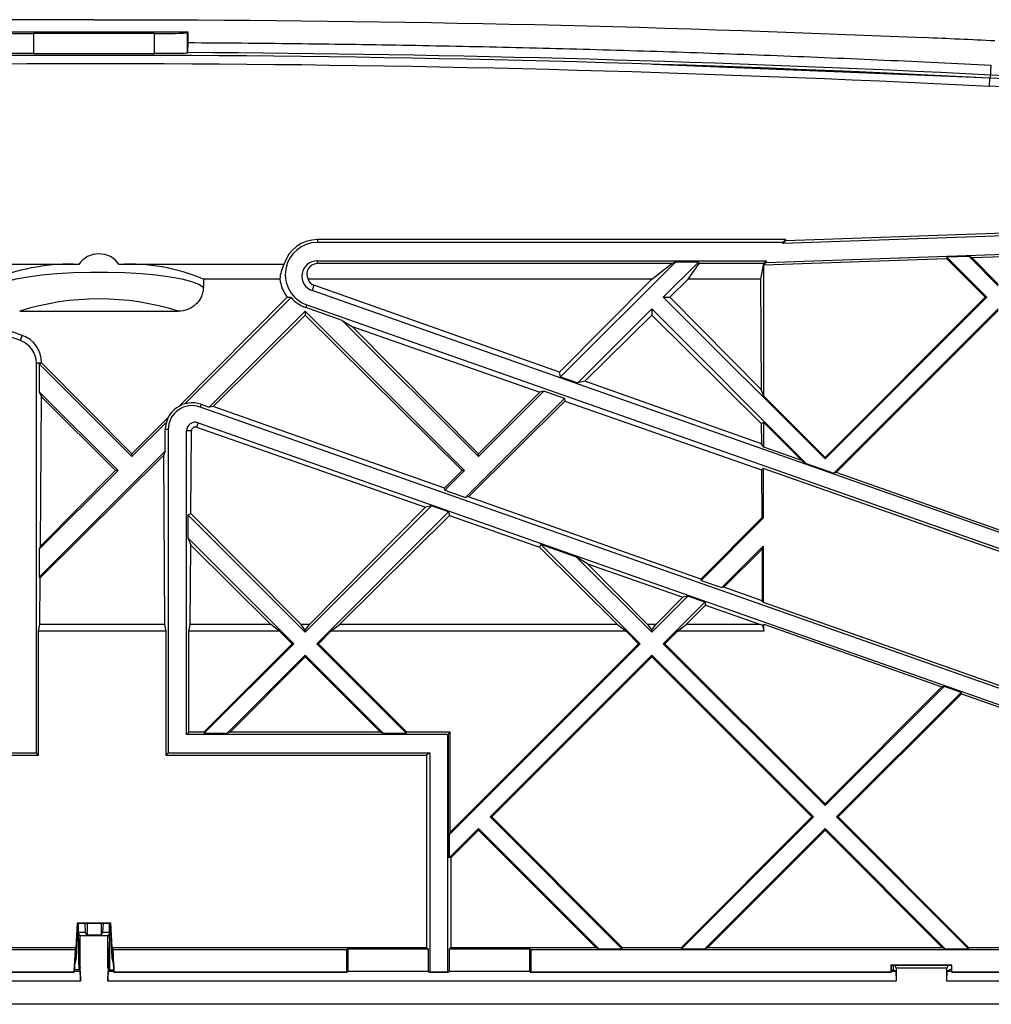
# Paper-space layout '_Back' of a CAD drawing. Header units: millimetres. Extents: x -107 to 107, y -4 to 56.
# Tile 2 of 3: x -5 to 55, y -4 to 56. Entities that reach past the tile are written whole.
import ezdxf

# ---------------------------------------------------------------- set-up
doc = ezdxf.new("R2010")
doc.units = ezdxf.units.MM

psp = doc.layouts.new('_Back')

# ---------------------------------------------------------------- linework, layer by layer
at = {"color": 7, "linetype": 'Continuous', "lineweight": 25}
for p, q in [((5.75, 55.362), (-5.75, 55.362)), ((3.704, 55.282), (-3.704, 55.282)), ((-3.704, 55.282), (-3.704, 54.051)), ((3.704, 54.051), (3.704, 55.282)), ((5.704, 55.316), (5.75, 55.362)), ((5.704, 55.316), (5.704, 54.077)), ((5.75, 54.723), (5.75, 55.362)), ((5.739, 54.112), (5.75, 54.723)), ((5.739, 54.112), (5.704, 54.077)), ((54.885, 52.543), (34.217, 53.388)), ((54.885, 52.543), (54.925, 53.34)), ((54.818, 52.053), (54.843, 52.549)), ((54.885, 52.547), (54.843, 52.549)), ((92.093, 44.17), (42.165, 42.426)), ((42.34, 42.607), (92.35, 44.353)), ((41.14, 41.259), (91.751, 43.027)), ((-4.514, 36.484), (-21.063, 42.311)), ((13.67, 42.661), (13.67, 42.487)), ((42.34, 42.661), (13.67, 42.661)), ((42.165, 42.487), (13.67, 42.487)), ((42.34, 42.661), (42.165, 42.487)), ((42.34, 42.607), (42.165, 42.426)), ((42.165, 42.426), (42.165, 42.487)), ((42.34, 42.607), (42.34, 42.661)), ((53.567, 41.623), (52.201, 41.576)), ((53.73, 41.559), (53.567, 41.623)), ((53.567, 41.623), (55.353, 39.838)), ((53.73, 41.559), (57.093, 41.677)), ((-0.936, 41.145), (-5.417, 41.145)), ((11.623, 41.145), (1.536, 41.145)), ((13.653, 41.357), (41.14, 41.357)), ((13.653, 41.357), (13.653, 41.191)), ((35.358, 41.191), (13.653, 41.191)), ((28.559, 34.257), (35.589, 41.287)), ((34.147, 40.246), (35.358, 41.191)), ((34.847, 39.131), (37.003, 41.287)), ((35.589, 41.287), (35.358, 41.191)), ((37.003, 41.287), (35.589, 41.287)), ((36.362, 40.246), (37.043, 41.191)), ((37.003, 41.287), (37.043, 41.191)), ((40.974, 41.191), (37.043, 41.191)), ((40.974, 41.191), (40.787, 40.246)), ((40.974, 41.191), (41.14, 41.357)), ((41, 41.115), (52.173, 41.505)), ((41, 41.115), (41.14, 41.259)), ((41, 33.076), (41, 41.217)), ((41.14, 41.357), (41.14, 41.259)), ((52.201, 41.576), (52.173, 41.505)), ((54.547, 39.131), (52.173, 41.505)), ((54.646, 39.131), (52.201, 41.576)), ((53.73, 41.559), (55.353, 39.937)), ((6.688, 40.246), (6.688, 39.753)), ((11.369, 40.246), (6.688, 40.246)), ((34.147, 40.246), (13.098, 40.246)), ((13.459, 39.871), (13.343, 39.54)), ((28.494, 34.543), (13.459, 39.871)), ((34.147, 40.246), (28.494, 34.543)), ((35.237, 39.131), (36.362, 40.246)), ((40.787, 40.246), (36.362, 40.246)), ((40.787, 40.246), (40.828, 33.49)), ((77.647, 16.903), (13.343, 39.54)), ((5.238, 32.482), (11.827, 39.128)), ((5.546, 32.606), (12.057, 39.116)), ((13.018, 38.668), (12.96, 38.504)), ((13.018, 38.668), (77.647, 15.917)), ((44.746, 29.231), (34.847, 39.131)), ((34.847, 39.131), (35.237, 39.131)), ((40.828, 33.49), (35.237, 39.131)), ((44.746, 29.231), (54.646, 39.131)), ((44.746, 29.33), (54.547, 39.131)), ((54.646, 39.131), (54.547, 39.131)), ((-4.403, 36.797), (-8.19, 38.139)), ((-4.554, 38.276), (5.154, 38.276)), ((7.05, 32.399), (12.926, 38.275)), ((7.288, 32.453), (12.926, 38.043)), ((22.678, 28.524), (12.926, 38.275)), ((12.926, 38.275), (12.926, 38.043)), ((22.528, 28.524), (12.926, 38.043)), ((15.196, 37.716), (12.96, 38.504)), ((29.605, 33.889), (34.14, 38.424)), ((30.052, 33.991), (34.14, 38.043)), ((43.601, 28.962), (34.14, 38.424)), ((34.14, 38.424), (34.14, 38.043)), ((40.841, 31.399), (34.14, 38.043)), ((45.295, 28.366), (55.353, 38.424)), ((45.423, 28.395), (55.353, 38.325)), ((15.196, 37.716), (15.808, 37.331)), ((23.533, 29.379), (15.196, 37.716)), ((-4.514, 36.484), (-4.403, 36.797)), ((15.808, 37.331), (27.28, 33.318)), ((23.533, 29.538), (15.808, 37.331)), ((-3.535, 11.239), (-3.535, 35.103)), ((-3.257, 35.103), (-3.535, 35.103)), ((-3.36, 35.06), (-3.257, 35.103)), ((-3.36, 35.06), (-3.36, 33.349)), ((2.32, 29.379), (-3.36, 35.06)), ((-3.214, 35.12), (-3.257, 35.103)), ((2.32, 29.538), (-3.214, 35.12)), ((28.559, 34.257), (28.494, 34.543)), ((28.559, 34.257), (29.605, 33.889)), ((30.052, 33.991), (29.605, 33.889)), ((40.849, 30.165), (30.052, 33.991)), ((-3.36, 33.349), (-3.227, 33.026)), ((1.465, 28.524), (-3.36, 33.349)), ((23.533, 29.379), (27.528, 33.375)), ((27.28, 33.318), (23.533, 29.538)), ((27.528, 33.375), (27.28, 33.318)), ((28.794, 32.929), (27.528, 33.375)), ((41, 33.076), (40.828, 33.49)), ((-3.283, 23.886), (-3.227, 33.026)), ((1.315, 28.524), (-3.227, 33.026)), ((6.544, 32.577), (6.486, 32.412)), ((6.544, 32.577), (7.05, 32.399)), ((22.74, 26.876), (28.794, 32.929)), ((22.916, 26.916), (28.828, 32.777)), ((28.794, 32.929), (28.828, 32.777)), ((28.828, 32.777), (40.859, 28.569)), ((44.746, 29.33), (41, 33.076)), ((84.192, 5.057), (6.486, 32.412)), ((7.288, 32.453), (7.05, 32.399)), ((21.449, 27.435), (7.288, 32.453)), ((2.32, 29.538), (4.541, 31.779)), ((2.32, 29.379), (4.424, 31.484)), ((6.378, 31.452), (6.279, 31.172)), ((6.378, 31.452), (82.852, 4.531)), ((41, 31.464), (40.841, 31.399)), ((40.841, 31.399), (40.849, 30.165)), ((43.335, 29.13), (41, 31.464)), ((41, 29.952), (41, 31.464)), ((4.36, 29.709), (4.36, 31.03)), ((4.535, 31.03), (4.36, 31.03)), ((4.535, 31.03), (4.535, 11.239)), ((5.665, 12.369), (5.665, 30.948)), ((5.961, 30.948), (5.665, 30.948)), ((5.93, 25.897), (5.961, 30.948)), ((6.279, 31.172), (20.294, 26.271)), ((41, 29.952), (40.849, 30.165)), ((4.36, 29.709), (-3.36, 21.989)), ((4.36, 29.709), (4.249, 29.44)), ((43.335, 29.13), (41, 29.952)), ((-3.295, 21.962), (4.249, 29.44)), ((2.32, 29.379), (2.32, 29.538)), ((4.249, 29.44), (4.312, 19.097)), ((23.533, 29.379), (23.533, 29.538)), ((43.335, 29.13), (43.601, 28.962)), ((43.601, 28.962), (45.295, 28.366)), ((44.746, 29.33), (44.746, 29.231)), ((-3.36, 23.699), (1.465, 28.524)), ((-3.283, 23.886), (1.315, 28.524)), ((1.465, 28.524), (1.315, 28.524)), ((22.528, 28.524), (21.449, 27.435)), ((21.475, 27.321), (22.678, 28.524)), ((22.678, 28.524), (22.528, 28.524)), ((40.859, 28.569), (40.965, 28.645)), ((40.859, 28.569), (40.877, 25.635)), ((85.419, 12.996), (40.965, 28.645)), ((40.965, 28.645), (40.965, 25.598)), ((45.423, 28.395), (45.295, 28.366)), ((59.921, 23.291), (45.423, 28.395)), ((21.475, 27.321), (21.449, 27.435)), ((21.475, 27.321), (22.74, 26.876)), ((22.916, 26.916), (22.74, 26.876)), ((37.147, 21.873), (22.916, 26.916)), ((12.926, 18.625), (20.654, 26.352)), ((13.182, 19.097), (20.294, 26.271)), ((13.634, 17.918), (21.7, 25.984)), ((20.654, 26.352), (20.294, 26.271)), ((21.7, 25.984), (20.654, 26.352)), ((21.7, 25.984), (21.751, 25.761)), ((5.735, 25.816), (5.93, 25.897)), ((5.735, 25.816), (5.735, 24.402)), ((12.926, 18.625), (5.735, 25.816)), ((12.67, 19.097), (5.93, 25.897)), ((15.029, 19.097), (21.751, 25.761)), ((21.751, 25.761), (27.258, 23.835)), ((40.877, 25.635), (37.147, 21.873)), ((37.164, 21.798), (40.965, 25.598)), ((40.877, 25.635), (40.965, 25.598)), ((5.735, 24.402), (5.918, 23.961)), ((12.219, 17.918), (5.735, 24.402)), ((-3.283, 23.886), (-3.36, 23.699)), ((-3.36, 23.699), (-3.36, 21.989)), ((5.888, 19.097), (5.918, 23.961)), ((10.824, 19.097), (5.918, 23.961)), ((27.357, 23.993), (27.258, 23.835)), ((32.037, 19.097), (27.258, 23.835)), ((29.54, 23.224), (27.357, 23.993)), ((33.433, 17.918), (27.357, 23.993)), ((38.43, 21.352), (40.965, 23.888)), ((38.543, 21.378), (40.889, 23.703)), ((40.889, 23.703), (40.965, 23.888)), ((40.889, 23.703), (40.908, 20.54)), ((40.965, 23.888), (40.965, 20.46)), ((30.21, 22.802), (29.54, 23.224)), ((29.54, 23.224), (34.14, 18.625)), ((30.21, 22.802), (36.046, 20.761)), ((30.21, 22.802), (33.884, 19.097)), ((-3.36, 21.989), (-3.295, 21.962)), ((-3.312, 19.097), (-3.295, 21.962)), ((37.164, 21.798), (37.147, 21.873)), ((37.164, 21.798), (38.43, 21.352)), ((38.543, 21.378), (38.43, 21.352)), ((40.908, 20.54), (38.543, 21.378)), ((34.14, 18.625), (36.344, 20.829)), ((34.396, 19.097), (36.046, 20.761)), ((36.344, 20.829), (36.046, 20.761)), ((37.39, 20.461), (36.344, 20.829)), ((40.965, 20.46), (40.908, 20.54)), ((37.39, 20.461), (34.847, 17.918)), ((36.242, 19.097), (37.432, 20.277)), ((37.39, 20.461), (37.432, 20.277)), ((37.432, 20.277), (40.805, 19.097)), ((40.965, 20.46), (84, 5.31)), ((-3.395, 18.678), (-3.312, 19.097)), ((4.312, 19.097), (-3.312, 19.097)), ((4.312, 19.097), (4.395, 18.678)), ((5.805, 18.678), (5.888, 19.097)), ((10.824, 19.097), (5.888, 19.097)), ((11.36, 18.678), (10.824, 19.097)), ((12.926, 18.741), (12.67, 19.097)), ((13.182, 19.097), (12.67, 19.097)), ((12.926, 18.741), (13.182, 19.097)), ((12.926, 18.625), (12.926, 18.741)), ((14.493, 18.678), (15.029, 19.097)), ((32.037, 19.097), (15.029, 19.097)), ((32.037, 19.097), (32.573, 18.678)), ((33.884, 19.097), (34.14, 18.741)), ((34.396, 19.097), (33.884, 19.097)), ((34.14, 18.741), (34.396, 19.097)), ((34.14, 18.625), (34.14, 18.741)), ((35.706, 18.678), (36.242, 19.097)), ((40.805, 19.097), (36.242, 19.097)), ((40.805, 19.097), (40.924, 19.062)), ((40.924, 19.062), (41, 19.116)), ((40.924, 19.062), (41, 18.678)), ((41, 19.116), (51.906, 15.277)), ((41, 18.678), (41, 19.116)), ((-3.395, 11.1), (-3.395, 18.678)), ((4.395, 18.678), (-3.395, 18.678)), ((4.395, 18.678), (4.395, 11.1)), ((5.805, 12.509), (5.805, 18.678)), ((11.36, 18.678), (5.805, 18.678)), ((12.121, 17.918), (11.36, 18.678)), ((13.732, 17.918), (14.493, 18.678)), ((32.573, 18.678), (14.493, 18.678)), ((32.573, 18.678), (33.334, 17.918)), ((34.945, 17.918), (35.706, 18.678)), ((41, 18.678), (35.706, 18.678)), ((12.121, 17.918), (6.712, 12.509)), ((6.741, 12.439), (12.219, 17.918)), ((12.219, 17.918), (12.121, 17.918)), ((13.634, 17.918), (19.112, 12.439)), ((13.732, 17.918), (13.634, 17.918)), ((19.141, 12.509), (13.732, 17.918)), ((21.735, 6.22), (33.433, 17.918)), ((21.805, 6.389), (33.334, 17.918)), ((33.433, 17.918), (33.334, 17.918)), ((34.847, 17.918), (44.746, 8.018)), ((34.847, 17.918), (34.945, 17.918)), ((34.945, 17.918), (44.746, 8.117)), ((8.155, 12.439), (12.926, 17.21)), ((8.324, 12.509), (12.926, 17.112)), ((17.698, 12.439), (12.926, 17.21)), ((12.926, 17.112), (12.926, 17.21)), ((17.529, 12.509), (12.926, 17.112)), ((34.14, 17.21), (24.24, 7.311)), ((24.339, 7.311), (34.14, 17.112)), ((34.14, 17.21), (44.039, 7.311)), ((34.14, 17.21), (34.14, 17.112)), ((34.14, 17.112), (43.94, 7.311)), ((44.746, 8.018), (52.034, 15.306)), ((44.746, 8.117), (51.906, 15.277)), ((52.034, 15.306), (51.906, 15.277)), ((53.08, 14.938), (52.034, 15.306)), ((45.453, 7.311), (53.08, 14.938)), ((45.552, 7.311), (53.098, 14.857)), ((53.08, 14.938), (53.098, 14.857)), ((53.098, 14.857), (60.057, 12.407)), ((5.805, 12.509), (5.665, 12.369)), ((21.648, 12.369), (5.665, 12.369)), ((6.712, 12.509), (5.805, 12.509)), ((6.741, 12.439), (6.712, 12.509)), ((6.741, 12.439), (8.155, 12.439)), ((8.324, 12.509), (8.155, 12.439)), ((17.529, 12.509), (8.324, 12.509)), ((17.529, 12.509), (17.698, 12.439)), ((17.698, 12.439), (19.112, 12.439)), ((19.112, 12.439), (19.141, 12.509)), ((21.805, 12.509), (19.141, 12.509)), ((21.7, 12.404), (21.648, 12.369)), ((21.648, -2.17), (21.648, 12.369)), ((21.805, 12.509), (21.7, 12.404)), ((21.7, 4.82), (21.7, 12.404)), ((21.805, 6.389), (21.805, 12.509)), ((-19.552, 11.239), (-3.535, 11.239)), ((-19.343, 11.1), (-3.395, 11.1)), ((-3.395, 11.1), (-3.535, 11.239)), ((4.395, 11.1), (4.535, 11.239)), ((4.395, 11.1), (20.343, 11.1)), ((4.535, 11.239), (20.552, 11.239)), ((20.552, 11.239), (20.343, 11.1)), ((20.343, 11.1), (20.343, -0.691)), ((20.552, 11.239), (20.552, -2.17)), ((44.746, 8.018), (44.746, 8.117)), ((24.24, 7.311), (32.312, -0.761)), ((24.24, 7.311), (24.339, 7.311)), ((24.339, 7.311), (32.341, -0.691)), ((35.938, -0.691), (43.94, 7.311)), ((35.967, -0.761), (44.039, 7.311)), ((44.039, 7.311), (43.94, 7.311)), ((45.453, 7.311), (53.525, -0.761)), ((45.453, 7.311), (45.552, 7.311)), ((45.552, 7.311), (53.554, -0.691)), ((21.805, 6.389), (21.735, 6.22)), ((21.735, 6.22), (21.735, 4.822)), ((23.533, 6.604), (21.752, 4.823)), ((21.857, 4.829), (23.533, 6.505)), ((23.533, 6.604), (30.898, -0.761)), ((23.533, 6.604), (23.533, 6.505)), ((23.533, 6.505), (30.729, -0.691)), ((37.382, -0.761), (44.746, 6.604)), ((37.55, -0.691), (44.746, 6.505)), ((44.746, 6.604), (52.111, -0.761)), ((44.746, 6.604), (44.746, 6.505)), ((44.746, 6.505), (51.942, -0.691)), ((21.857, 4.829), (21.7, 4.82)), ((21.857, -0.691), (21.857, 4.829)), ((-1.088, -0.691), (-1.008, 0.839)), ((-1.086, -1.306), (-0.975, 0.804)), ((-1.008, 0.839), (-0.975, 0.804)), ((-1.008, 0.839), (1.008, 0.839)), ((-0.975, 0.804), (0.975, 0.804)), ((-0.95, 0.232), (-0.95, 0.804)), ((-0.518, 0.232), (-0.549, 0.804)), ((-0.428, 0.804), (-0.428, 0.082)), ((0.428, 0.804), (0.428, 0.082)), ((0.549, 0.804), (0.518, 0.232)), ((0.95, 0.232), (0.95, 0.804)), ((1.008, 0.839), (0.975, 0.804)), ((0.975, 0.804), (1.086, -1.306)), ((1.008, 0.839), (1.088, -0.691)), ((-0.95, 0.232), (-0.954, 0.206)), ((-0.85, 0.035), (-0.954, 0.206)), ((-0.95, -0.128), (-0.954, 0.206)), ((-0.518, 0.232), (-0.95, 0.232)), ((-0.85, -1.941), (-0.85, 0.035)), ((0.85, 0.035), (-0.85, 0.035)), ((-0.428, 0.082), (-0.518, 0.232)), ((0.428, 0.082), (-0.428, 0.082)), ((0.518, 0.232), (0.428, 0.082)), ((0.95, 0.232), (0.518, 0.232)), ((0.954, 0.206), (0.85, 0.035)), ((0.85, -1.941), (0.85, 0.035)), ((0.95, 0.232), (0.954, 0.206)), ((0.95, -0.128), (0.954, 0.206)), ((-1.023, -0.106), (-0.95, -0.106)), ((-1.022, -0.099), (-0.95, -0.099)), ((-0.85, -1.941), (-0.95, -0.128)), ((-0.95, -0.128), (-0.95, -1.452)), ((0.95, -0.128), (0.85, -1.941)), ((1.022, -0.099), (0.95, -0.099)), ((0.95, -0.106), (1.023, -0.106)), ((0.95, -0.128), (0.95, -1.452)), ((-1.088, -0.691), (-19.343, -0.691)), ((-1.166, -0.831), (-14.448, -0.831)), ((-1.166, -0.831), (-1.236, -2.17)), ((-1.146, -0.796), (-1.198, -1.788)), ((-1.088, -0.691), (-1.166, -0.831)), ((1.166, -0.831), (1.088, -0.691)), ((20.343, -0.691), (1.088, -0.691)), ((1.198, -1.788), (1.146, -0.796)), ((1.236, -2.17), (1.166, -0.831)), ((15.448, -0.831), (1.166, -0.831)), ((15.552, -0.761), (15.448, -0.831)), ((15.448, -0.831), (15.448, -2.17)), ((15.552, -2.113), (15.552, -0.761)), ((15.552, -0.761), (20.448, -0.761)), ((20.343, -0.691), (20.448, -0.761)), ((20.448, -0.761), (20.448, -2.113)), ((21.857, -0.691), (21.752, -0.761)), ((21.752, -0.761), (26.648, -0.761)), ((21.752, -2.113), (21.752, -0.761)), ((30.729, -0.691), (21.857, -0.691)), ((26.648, -0.761), (26.752, -0.831)), ((26.648, -0.761), (26.648, -2.113)), ((26.752, -2.17), (26.752, -0.831)), ((77.748, -0.831), (26.752, -0.831)), ((30.898, -0.761), (30.729, -0.691)), ((30.898, -0.761), (32.312, -0.761)), ((32.312, -0.761), (32.341, -0.691)), ((35.938, -0.691), (32.341, -0.691)), ((35.967, -0.761), (35.938, -0.691)), ((35.967, -0.761), (37.382, -0.761)), ((37.55, -0.691), (37.382, -0.761)), ((51.942, -0.691), (37.55, -0.691)), ((52.111, -0.761), (51.942, -0.691)), ((52.111, -0.761), (53.525, -0.761)), ((53.525, -0.761), (53.554, -0.691)), ((57.152, -0.691), (53.554, -0.691)), ((-1.211, -2.125), (-1.199, -1.791)), ((-1.199, -1.791), (-1.086, -1.306)), ((-0.95, -1.452), (-0.939, -2.049)), ((-0.95, -1.452), (-0.853, -1.941)), ((0.95, -1.452), (0.853, -1.941)), ((0.95, -1.452), (0.939, -2.049)), ((1.086, -1.306), (1.199, -1.791)), ((1.199, -1.791), (1.211, -2.125)), ((48.783, -1.77), (48.783, -2.17)), ((48.8, -1.788), (48.783, -1.77)), ((52.517, -1.77), (48.783, -1.77)), ((48.8, -1.788), (48.8, -2.188)), ((52.5, -1.788), (48.8, -1.788)), ((48.916, -1.788), (48.921, -2.049)), ((49.095, -1.941), (49.037, -1.788)), ((52.257, -1.788), (52.202, -1.941)), ((52.5, -1.788), (52.517, -1.77)), ((52.5, -2.188), (52.5, -1.788)), ((52.517, -2.17), (52.517, -1.77)), ((-14.5, -2.188), (-1.219, -2.188)), ((-14.448, -2.17), (-1.236, -2.17)), ((-1.236, -2.17), (-1.219, -2.188)), ((-1.2, -1.821), (-1.219, -2.188)), ((-1.219, -2.188), (-1.216, -2.185)), ((-1.212, -2.127), (-0.861, -2.127)), ((-0.939, -2.049), (-1.208, -2.049)), ((-0.861, -2.127), (-0.939, -2.049)), ((-0.861, -2.127), (-0.84, -2.738)), ((-0.84, -2.738), (-0.853, -1.941)), ((-0.853, -1.941), (-0.85, -1.941)), ((0.853, -1.941), (0.84, -2.738)), ((0.84, -2.738), (0.861, -2.127)), ((0.85, -1.941), (0.853, -1.941)), ((0.861, -2.127), (0.939, -2.049)), ((0.861, -2.127), (1.212, -2.127)), ((0.939, -2.049), (1.208, -2.049)), ((1.219, -2.188), (1.2, -1.821)), ((1.216, -2.185), (1.219, -2.188)), ((1.219, -2.188), (1.236, -2.17)), ((1.219, -2.188), (15.5, -2.188)), ((1.236, -2.17), (15.448, -2.17)), ((15.5, -2.188), (15.448, -2.17)), ((15.508, -2.185), (15.5, -2.188)), ((15.511, -2.127), (20.489, -2.127)), ((20.492, -2.185), (20.5, -2.188)), ((20.5, -2.188), (20.552, -2.17)), ((20.5, -2.188), (21.7, -2.188)), ((20.552, -2.17), (21.648, -2.17)), ((21.7, -2.188), (21.648, -2.17)), ((21.708, -2.185), (21.7, -2.188)), ((21.711, -2.127), (26.689, -2.127)), ((26.692, -2.185), (26.7, -2.188)), ((26.7, -2.188), (26.752, -2.17)), ((26.7, -2.188), (48.8, -2.188)), ((26.752, -2.17), (48.783, -2.17)), ((48.783, -2.17), (48.8, -2.188)), ((48.8, -2.049), (48.921, -2.049)), ((48.8, -2.127), (49.077, -2.127)), ((49.077, -2.127), (48.921, -2.049)), ((49.077, -2.127), (49.108, -2.738)), ((49.095, -1.941), (49.108, -2.738)), ((52.202, -1.941), (49.095, -1.941)), ((52.202, -2.738), (52.202, -1.941)), ((52.202, -2.738), (52.223, -2.127)), ((52.5, -1.989), (52.223, -2.127)), ((52.223, -2.127), (52.5, -2.127)), ((52.5, -2.188), (52.517, -2.17)), ((52.5, -2.188), (77.8, -2.188)), ((52.517, -2.17), (77.748, -2.17)), ((-0.84, -2.738), (-49.108, -2.738)), ((49.108, -2.738), (0.84, -2.738)), ((96.462, -2.738), (52.202, -2.738))]:
    psp.add_line(p, q, dxfattribs=at)
at = {"color": 7, "linetype": 'Continuous', "lineweight": 25, "flags": 128}
for points in [[(-6.088, 39.753), (-5.809, 39.931), (-5.368, 40.098), (-4.776, 40.25), (-4.051, 40.384), (-3.209, 40.495), (-2.275, 40.581), (-1.273, 40.64), (-0.229, 40.67), (0.829, 40.67), (1.873, 40.64), (2.875, 40.581), (3.809, 40.495), (4.651, 40.384), (5.376, 40.25), (5.968, 40.098), (6.409, 39.931), (6.688, 39.753)], [(96.458, -4.158), (0, -4.159), (-96.458, -4.158)]]:
    psp.add_lwpolyline(points, dxfattribs=at)
at = {"color": 7, "linetype": 'Continuous', "lineweight": 25}
for centre, radius, start, end in [((-4.192, 85.13), 29.852, 267.09766, 270.93695), ((4.192, 85.13), 29.852, 269.06306, 272.90235), ((13.67, 40.522), 2.14, 90, 163.05347), ((13.67, 40.522), 1.965, 90, 250.60627), ((0.3, 40.284), 1.506, 34.86458, 145.13542), ((-1.454, 28.581), 12.575, 87.64048, 111.34041), ((2.161, 29.521), 11.641, 67.11191, 93.07703), ((13.753, 40.057), 2.391, 152.9258, 175.47421), ((13.653, 40.422), 0.935, 90, 250.60627), ((13.664, 40.549), 0.642, 90.99304, 208.19114), ((13.67, 40.536), 2.32, 187.19046, 217.36197), ((13.653, 40.418), 0.581, 197.26844, 250.48823), ((0.3, 23.04), 15.991, 72.32938, 107.67062), ((13.67, 40.522), 2.14, 221.05904, 250.60627), ((-5, 35.114), 1.786, 0.21945, 70.48802), ((-5, 35.103), 1.465, 0, 70.60627), ((6, 31.03), 1.64, 70.60627, 180), ((6, 31.03), 1.465, 70.60627, 180), ((6.2, 30.948), 0.535, 70.60627, 180), ((6.2, 30.946), 0.239, 70.72333, 179.64798)]:
    psp.add_arc(centre, radius, start, end, dxfattribs=at)
for points in [[(0, 56.126), (-9.984, 56.126), (-19.972, 56.003), (-29.953, 55.75)], [(0, 56.126), (16.94, 56.126), (33.884, 55.773), (50.807, 55.028)], [(55.14, 54.828), (53.696, 54.898), (52.251, 54.964), (50.807, 55.028)], [(-3.704, 54.051), (-1.235, 54.06), (1.235, 54.06), (3.704, 54.051)], [(54.894, 52.731), (38.529, 53.564), (22.136, 54.025), (5.739, 54.112)], [(58.065, 52.38), (57.005, 52.437), (55.945, 52.493), (54.885, 52.547)], [(85.592, 50.729), (75.37, 51.541), (65.135, 52.209), (54.894, 52.731)], [(57.966, 51.888), (56.917, 51.945), (55.868, 52), (54.818, 52.053)], [(12.057, 39.116), (11.979, 39.119), (11.902, 39.123), (11.827, 39.128)]]:
    psp.add_open_spline(points, degree=3, dxfattribs=at)
for points, knots in [([(5.75, 54.723), (6.844, 54.716), (9.032, 54.702), (12.314, 54.669), (15.595, 54.627), (18.876, 54.575), (22.156, 54.512), (25.435, 54.44), (28.714, 54.358), (31.992, 54.266), (35.27, 54.164), (38.548, 54.052), (41.824, 53.93), (45.1, 53.798), (48.376, 53.656), (51.651, 53.504), (53.834, 53.395), (54.925, 53.34)], [0, 0, 0, 0, 0.066716, 0.133422, 0.200119, 0.266808, 0.333489, 0.400162, 0.466829, 0.53349, 0.600146, 0.666796, 0.733443, 0.800086, 0.866726, 0.933364, 1, 1, 1, 1]), ([(54.843, 52.549), (36.872, 53.464), (18.882, 53.928), (-17.106, 53.958), (-35.092, 53.523), (-53.065, 52.638)], [0, 0, 0, 0, 0.5, 0.5, 1, 1, 1, 1]), ([(-3.704, 54.051), (-3.835, 54.051), (-3.963, 54.051), (-4.216, 54.05), (-4.342, 54.051), (-4.582, 54.051), (-4.695, 54.052), (-4.911, 54.053), (-5.014, 54.054), (-5.198, 54.057), (-5.281, 54.058), (-5.427, 54.061), (-5.49, 54.063), (-5.643, 54.068), (-5.699, 54.072), (-5.704, 54.077)], [0, 0, 0, 0, 0.125, 0.125, 0.25, 0.25, 0.375, 0.375, 0.5, 0.5, 0.625, 0.625, 0.75, 0.75, 1, 1, 1, 1]), ([(5.704, 54.077), (5.702, 54.075), (5.687, 54.072), (5.633, 54.068), (5.593, 54.066), (5.491, 54.063), (5.429, 54.061), (5.283, 54.058), (5.199, 54.057), (5.015, 54.054), (4.915, 54.053), (4.698, 54.052), (4.582, 54.051), (4.225, 54.05), (3.965, 54.05), (3.704, 54.051)], [0, 0, 0, 0, 0.125, 0.125, 0.25, 0.25, 0.375, 0.375, 0.5, 0.5, 0.625, 0.625, 0.75, 0.75, 1, 1, 1, 1]), ([(-52.966, 52.146), (-35.014, 53.03), (-17.043, 53.463), (18.903, 53.432), (36.868, 52.968), (54.818, 52.053)], [0, 0, 0, 0, 0.5, 0.5, 1, 1, 1, 1]), ([(6.688, 39.753), (6.688, 39.655), (6.678, 39.558), (6.639, 39.367), (6.609, 39.272), (6.53, 39.092), (6.483, 39.007), (6.37, 38.846), (6.305, 38.77), (6.092, 38.567), (5.921, 38.458), (5.553, 38.314), (5.354, 38.276), (5.154, 38.276)], [0, 0, 0, 0, 0.125, 0.125, 0.25, 0.25, 0.375, 0.375, 0.5, 0.5, 0.75, 0.75, 1, 1, 1, 1])]:
    psp.add_open_spline(points, degree=3, knots=knots, dxfattribs=at)

doc.saveas('drawing.dxf')
